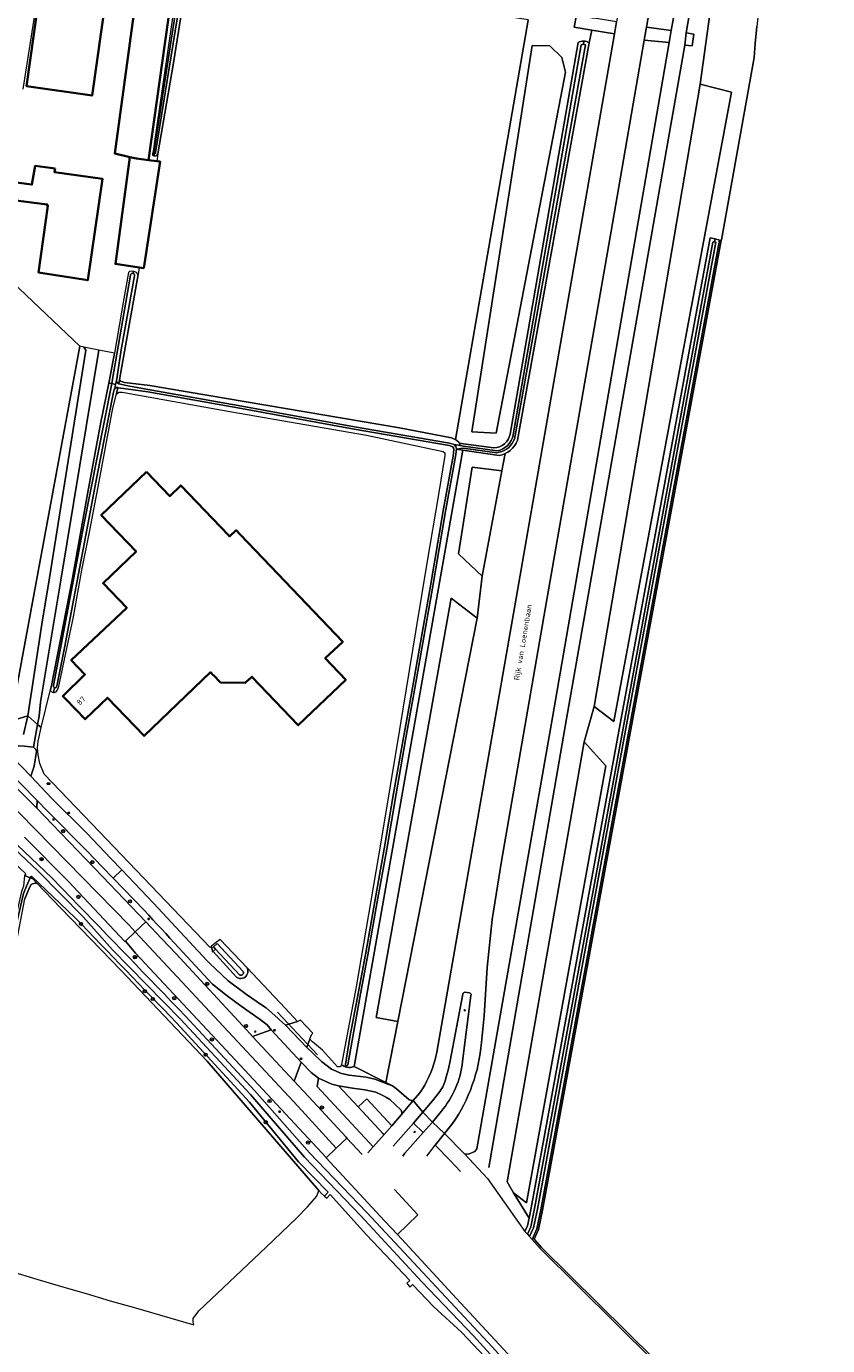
# Model space of a CAD drawing. Header units: metres. Extents: x 152610 to 160096, y 456114 to 462495.
# Tile 31 of 256: x 156407 to 156607, y 457968 to 458297. Entities that reach past the tile are written whole.
import ezdxf
from ezdxf.enums import TextEntityAlignment as Align

# ---------------------------------------------------------------- set-up
doc = ezdxf.new("R2010")
doc.units = ezdxf.units.M
doc.header["$LTSCALE"] = 0.5
doc.layers.get('0').update_dxf_attribs({"linetype": 'CONTINUOUS'})
for name, color, linetype, lineweight in [('B-PV-GR-BOOM-S', 251, 'CONTINUOUS', 25), ('B-PV-GR-BOS_LOOF-GV', 251, 'CONTINUOUS', 13), ('B-PV-GR-GRAS-GV', 251, 'CONTINUOUS', 13), ('B-PV-GR-GROENVOORZIENING-GV', 251, 'CONTINUOUS', 18), ('B-PV-GR-HAAG-G', 251, 'GR-HAAG1-SO', 13), ('B-PV-GR-HOUTWAL-GV', 251, 'CONTINUOUS', 13), ('B-PV-IE-MEUBILAIR-S', 251, 'CONTINUOUS', 25), ('B-PV-KW-KUNSTWERK_DUIKER-G', 251, 'CONTINUOUS', 18), ('B-PV-OG-BEBOUWING-GV', 6, 'CONTINUOUS', 35), ('B-PV-OG-BEBOUWING-T18', 1, 'CONTINUOUS', 18), ('B-PV-OG-TERREIN_BEGROEID-GV', 251, 'CONTINUOUS', 18), ('B-PV-OG-TERREIN_OEVER-GV', 251, 'CONTINUOUS', 18), ('B-PV-OG-TOPOGRAFIE-T18', 1, 'CONTINUOUS', 18), ('B-PV-OG-WATER_SLOOT-GV', 251, 'CONTINUOUS', 18), ('B-PV-OG-WEG-GV', 251, 'CONTINUOUS', 18), ('B-PV-VH-GESLOTENVERHARDING-GV', 251, 'CONTINUOUS', 18), ('B-PV-VH-GESLOTENVERHARDING_ASFALT-GV', 251, 'CONTINUOUS', 18), ('B-PV-VH-HALFVERHARDING_GRASBETONSTEEN-GV', 251, 'CONTINUOUS', 18), ('B-PV-VH-OPENVERHARDING-GV', 251, 'CONTINUOUS', 18), ('B-PV-VH-OPENVERHARDING_BETONSTRAATSTEEN-GV', 251, 'CONTINUOUS', 18), ('B-PV-VH-OPENVERHARDING_STRAATBAKSTEEN-GV', 251, 'CONTINUOUS', 18), ('B-PV-VH-OPENVERHARDING_TEGEL-GV', 251, 'CONTINUOUS', 18)]:
    doc.layers.add(name, color=color, linetype=linetype, lineweight=lineweight)
doc.styles.add('NLCS-ISO', font='NLCS-ISO.ttf')
doc.styles.add('NLCS-ISO-M750-T18', font='NLCS-ISO.ttf', dxfattribs={"height": 1.35})
doc.linetypes.add('GR-HAAG1-SO', pattern='A,6,[176,NLCS.SHX,S=0.125,R=0,X=0,Y=0],-2', length=8)

# ---------------------------------------------------------------- blocks, each defined once
blk = doc.blocks.new('SIE-MEUBILAIR_BORD_VERKEER-SO')
blk.add_lwpolyline([(-0.5625, -0.5625), (0.5625, -0.5625), (0.5625, 0.5625), (-0.5625, 0.5625)], close=True)
at = {"style": 'NLCS-ISO'}
blk.add_text('vb', height=0.75, dxfattribs=at).set_placement((0, 0), align=Align.MIDDLE_CENTER)
blk = doc.blocks.new('SIE-MEUBILAIR_BORD_PLAATSNAAM-SO')
blk.add_lwpolyline([(-1.6, -0.6), (1.6, -0.6), (1.6, 0.6), (-1.6, 0.6)], close=True)
at = {"style": 'NLCS-ISO'}
blk.add_text('plaats', height=0.75, dxfattribs=at).set_placement((0, 0.1), align=Align.MIDDLE_CENTER)
blk = doc.blocks.new('SIE-MEUBILAIR_PAAL_LICHTMAST-SO')
for points in [[(-0.6, 0), (-1, 0)], [(-0.7, 0.7), (-0.4, 0.4)], [(0, 1), (0, 0.6)], [(0.4, 0.4), (0.7, 0.7)], [(1, 0), (0.6, 0)], [(-0.7, -0.7), (-0.4, -0.4)], [(0, -0.6), (0, -1)], [(0.4, -0.4), (0.7, -0.7)]]:
    blk.add_lwpolyline(points)
blk.add_circle((0, 0), 0.5)
blk = doc.blocks.new('SIE-MEUBILAIR_PAAL_VERKEERSBORD-SO')
blk.add_circle((0, 0), 0.75)
at = {"style": 'NLCS-ISO'}
blk.add_text('vb', height=0.75, dxfattribs=at).set_placement((0, 0.1), align=Align.MIDDLE_CENTER)
blk = doc.blocks.new('SIE-MEUBILAIR_PAAL_HECTOMETER-SO')
blk.add_circle((0, 0), 0.75)
at = {"style": 'NLCS-ISO'}
blk.add_text('hm', height=0.75, dxfattribs=at).set_placement((0.2, 0.1), align=Align.MIDDLE_CENTER)
blk = doc.blocks.new('SIE-MEUBILAIR_PUT_KOLK-SO')
blk.add_ellipse((0, 0), major_axis=(1.25, 0), ratio=0.54)
at = {"style": 'NLCS-ISO'}
blk.add_text('klk', height=0.75, dxfattribs=at).set_placement((0, 0), align=Align.MIDDLE_CENTER)
blk = doc.blocks.new('SGR-BOOM_GBKN-SO')
at = {"linetype": 'ByBlock', "lineweight": 18}
h = blk.add_hatch(color=0, dxfattribs=at)
h.dxf.hatch_style = 1
edge = h.paths.add_edge_path()
edge.add_arc((0, 0), 0.25, 0, 360)
at = {"color": 0, "linetype": 'ByBlock', "lineweight": 18}
for radius in [2, 0.25]:
    blk.add_circle((0, 0), radius, dxfattribs=at)
at = {"color": 0, "linetype": 'ByBlock', "lineweight": 18, "style": 'NLCS-ISO'}
blk.add_attdef('SOORT', (2.5, 0), '', height=1.5, dxfattribs=at)

msp = doc.modelspace()

# ---------------------------------------------------------------- linework, layer by layer
at = {"layer": 'B-PV-GR-BOS_LOOF-GV', "flags": 128}
for points in [[(156420.317, 458217.28), (156403.072, 458123.831), (156407.387, 458125.148), (156410.845, 458147.981), (156412.769, 458159.552), (156421.832, 458216.311), (156421.335, 458217.043)], [(156425.067, 458216.304), (156415.574, 458159.004), (156413.642, 458147.498), (156410.552, 458128.583), (156410.193, 458125.092), (156409.806, 458123.001), (156410.702, 458122.276), (156412.957, 458131.364), (156413.18, 458132.33), (156418.383, 458159.05), (156422.322, 458180.939), (156425.593, 458198.368), (156427.56, 458208.083), (156428.081, 458210.656), (156428.924, 458215.531)]]:
    msp.add_lwpolyline(points, close=True, dxfattribs=at)
at = {"layer": 'B-PV-GR-GRAS-GV', "flags": 128}
for points in [[(156616.194, 458433.383), (156553.68, 458448.835), (156566.996, 458430.265), (156576.087, 458414.219), (156582.529, 458399.923), (156586.655, 458389.282), (156589.84, 458378.351), (156592.446, 458365.032), (156593.46, 458355.26), (156594.287, 458344.596), (156589.083, 458296.99), (156588.613, 458292.687), (156588.384, 458289.238), (156580.213, 458243.803), (156580.187, 458243.66), (156557.652, 458121.759), (156535.615, 458001.973), (156534.606, 457997.168), (156533.526, 457994.764), (156535.373, 457992.667), (156563.682, 457964.632)], [(156406.183, 458281.294), (156411.432, 458314.745), (156406.984, 458315.904)], [(156403.072, 458123.831), (156420.317, 458217.28), (156393.409, 458242.759)], [(156608.709, 457907.528), (156603.055, 457915.414), (156590.786, 457932.583), (156582.713, 457943.139), (156575.308, 457952.274), (156563.682, 457964.632), (156535.373, 457992.667), (156533.526, 457994.764), (156534.606, 457997.168), (156535.615, 458001.973), (156557.652, 458121.759), (156580.187, 458243.66), (156579.759, 458243.739), (156557.246, 458121.834), (156535.21, 458002.053), (156534.211, 457997.296), (156533.04, 457994.691), (156535.072, 457992.384), (156563.386, 457964.343), (156574.997, 457952.002), (156582.389, 457942.883), (156590.454, 457932.337), (156606.57, 457909.785), (156608.852, 457906.693)], [(156403.012, 457986.768), (156409.584, 457984.761), (156415.747, 457982.912), (156421.922, 457981.181), (156427.871, 457979.382), (156434.195, 457977.582), (156448.731, 457973.404), (156448.577, 457974.088), (156448.574, 457974.962), (156450.011, 457976.906), (156466.795, 457992.78), (156474.285, 458000), (156477.099, 458002.78), (156479.401, 458005.443), (156479.905, 458006.88), (156452.094, 458039.075), (156430.542, 458061.764), (156415.564, 458077.266), (156409.578, 458083.459), (156409.149, 458083.473), (156408.512, 458083.312), (156408.194, 458083.119), (156407.751, 458082.416), (156406.648, 458079.543)]]:
    msp.add_lwpolyline(points, dxfattribs=at)
msp.add_lwpolyline([(156532.072, 458298.604), (156500, 458303.7), (156496.142, 458304.313), (156447.881, 458311.584), (156447.402, 458311.656), (156447.29, 458310.948), (156443.657, 458287.905), (156439.785, 458265.194), (156439.478, 458263.39), (156440.321, 458263.285), (156436.231, 458236.74), (156435.135, 458236.902), (156434.819, 458235.116), (156430.773, 458212.247), (156430.241, 458208.885), (156430.432, 458208.6), (156431.416, 458208.221), (156437.727, 458207.473), (156500, 458196.906), (156512.986, 458194.46), (156513.886, 458194.06), (156513.949, 458194.011), (156532.056, 458298.503)], close=True, dxfattribs=at)
at = {"layer": 'B-PV-GR-GROENVOORZIENING-GV', "flags": 128}
for points in [[(156485.523, 458038.288), (156485.288, 458037.711), (156484.545, 458037.689), (156480.78, 458041.842), (156478.343, 458043.916), (156477.644, 458044.611), (156477.147, 458043.234), (156476.86, 458042.504), (156478.356, 458041.078), (156480.513, 458039.023), (156483.035, 458037.126), (156485.546, 458036.023), (156487.429, 458035.63), (156491.641, 458035.085), (156493.82, 458034.599), (156497.119, 458033.397), (156498.263, 458032.919)], [(156477.976, 458036.282), (156475.503, 458038.871), (156473.737, 458034.099), (156478.463, 458029.026), (156486.699, 458020.117), (156486.903, 458019.898), (156490.655, 458015.866)], [(156498.263, 458032.919), (156496.563, 458033.78), (156488.65, 458037.785)], [(156492.133, 458016.235), (156493.44, 458017.73), (156479.473, 458032.793), (156479.827, 458034.819), (156477.976, 458036.282)], [(156497.548, 458029.544), (156496.713, 458030.078), (156495.869, 458030.532), (156494.065, 458031.33), (156491.375, 458031.93), (156488.304, 458032.34), (156484.813, 458032.981), (156489.707, 458027.686), (156491.864, 458029.675), (156498.065, 458023.018), (156500.509, 458025.813)], [(156500.373, 458026.855), (156497.548, 458029.544)]]:
    msp.add_lwpolyline(points, dxfattribs=at)
at = {"layer": 'B-PV-GR-GROENVOORZIENING-GV'}
for points in [[(156486.329, 458037.767, -0.0835175), (156485.523, 458038.288)], [(156486.646, 458037.652, -0.0281232), (156486.329, 458037.767)], [(156486.976, 458037.575, -0.0272057), (156486.646, 458037.652)], [(156488.65, 458037.785, -0.1021625), (156487.514, 458037.533)], [(156487.514, 458037.533, -0.0492044), (156486.976, 458037.575)], [(156500.509, 458025.813, 0.2091573), (156500.373, 458026.855)]]:
    msp.add_lwpolyline(points, format="xyb", dxfattribs=at)
at = {"layer": 'B-PV-GR-HAAG-G', "flags": 128}
msp.add_lwpolyline([(156453.15, 458067.746), (156452.808, 458067.393), (156423.35, 458098.237), (156411.453, 458110.649), (156410.316, 458113.288), (156409.896, 458115.397), (156409.775, 458117.198), (156409.93, 458118.81), (156410.702, 458122.276)], dxfattribs=at)
at = {"layer": 'B-PV-GR-HOUTWAL-GV', "flags": 128}
for points in [[(156517.991, 458195.939), (156524.111, 458195.599), (156541.355, 458285.583), (156540.432, 458289.233), (156537.441, 458292.161), (156533.019, 458292.219)], [(156582.701, 458280.588), (156574.912, 458282.582), (156548.526, 458127.455), (156553.396, 458123.741)], [(156520.588, 458159.925), (156525.517, 458186.254), (156518.071, 458187.129), (156514.693, 458165.533)], [(156494.185, 458050.018), (156499.557, 458048.988), (156519.352, 458149.525), (156512.84, 458154.481)], [(156551.419, 458112.728), (156546.04, 458118.713), (156526.86, 458008.995), (156528.361, 458006.3), (156531.657, 458003.828)]]:
    msp.add_lwpolyline(points, close=True, dxfattribs=at)
at = {"layer": 'B-PV-KW-KUNSTWERK_DUIKER-G', "flags": 128}
for points in [[(156453.303, 458066.23), (156454.251, 458067.085)], [(156479.574, 458040.637), (156469.618, 458051.289)]]:
    msp.add_lwpolyline(points, dxfattribs=at)
at = {"layer": 'B-PV-OG-BEBOUWING-GV', "flags": 128}
for points in [[(156428.066, 458312.747), (156411.644, 458315.112), (156407.068, 458282.055), (156423.372, 458279.714)], [(156443.768, 458308.66), (156435.097, 458309.984), (156429.031, 458265.318), (156432.76, 458264.379), (156434.41, 458264.019), (156437.469, 458263.64)], [(156414.164, 458261.571), (156409.197, 458262.186), (156408.393, 458257.537), (156401.902, 458258.409), (156401.193, 458253.989), (156412.212, 458252.618), (156412.167, 458252.321), (156412.365, 458252.293), (156410.02, 458235.651), (156422.286, 458233.703), (156425.952, 458258.999), (156413.997, 458260.67)], [(156434.41, 458264.019), (156432.76, 458264.379), (156429.188, 458237.781), (156435.135, 458236.902), (156436.231, 458236.74), (156440.321, 458263.285), (156439.478, 458263.39), (156437.469, 458263.64)], [(156436.931, 458185.999), (156425.653, 458175.179), (156434.351, 458166.112), (156426.129, 458158.215), (156432.012, 458152.09), (156418.196, 458139.033), (156421.605, 458135.425), (156416.051, 458130.092), (156416.806, 458129.306), (156421.619, 458124.293), (156427.215, 458129.649), (156436.334, 458120.133), (156452.9, 458136.007), (156453.561, 458135.316), (156453.611, 458135.315), (156455.359, 458133.486), (156461.535, 458133.347), (156462.641, 458134.404), (156462.676, 458134.368), (156463.218, 458134.886), (156474.755, 458122.818), (156486.606, 458134.148), (156481.494, 458139.495), (156485.83, 458143.64), (156467.821, 458162.479), (156460.295, 458170.351), (156459.267, 458171.426), (156457.656, 458169.886), (156457.362, 458170.193), (156445.489, 458182.569), (156442.747, 458179.938)]]:
    msp.add_lwpolyline(points, close=True, dxfattribs=at)
at = {"layer": 'B-PV-OG-TERREIN_BEGROEID-GV', "flags": 128}
for points in [[(156582.073, 458337.696), (156581.888, 458335.419), (156581.789, 458335.071), (156581.314, 458335.056), (156580.733, 458335.037), (156575.281, 458300.923), (156577.38, 458300.572), (156574.912, 458282.582)], [(156547.259, 458292.839), (156547.92, 458296.063), (156543.555, 458296.781), (156544.061, 458299.779), (156548.528, 458299.025), (156549.015, 458301.398)], [(156532.072, 458298.604), (156532.056, 458298.503), (156513.949, 458194.011), (156514.763, 458193.37), (156514.803, 458193.312), (156514.886, 458193.181), (156514.913, 458193.133), (156515.98, 458192.986), (156523.5, 458191.955)], [(156574.912, 458282.582), (156582.701, 458280.588), (156553.396, 458123.741), (156548.526, 458127.455), (156546.04, 458118.713), (156551.419, 458112.728), (156531.657, 458003.828), (156528.361, 458006.3), (156532.295, 457999.999), (156532.825, 458002.523), (156554.856, 458122.275), (156577.421, 458244.291), (156578.643, 458244.003), (156579.759, 458243.739), (156580.187, 458243.66), (156580.213, 458243.803), (156588.384, 458289.238), (156588.613, 458292.687), (156589.083, 458296.99)], [(156527.531, 458195.336), (156544.535, 458292.956)]]:
    msp.add_lwpolyline(points, dxfattribs=at)
for points in [[(156533.019, 458292.219), (156537.441, 458292.161), (156540.432, 458289.233), (156541.355, 458285.583), (156524.111, 458195.599), (156517.991, 458195.939)], [(156512.84, 458154.481), (156519.352, 458149.525), (156520.588, 458159.925), (156514.693, 458165.533), (156518.071, 458187.129), (156525.517, 458186.254), (156526.312, 458190.502), (156525.599, 458190.216), (156524.861, 458190.025), (156515.75, 458191.331), (156488.65, 458037.785), (156496.563, 458033.78), (156499.557, 458048.988), (156494.185, 458050.018)]]:
    msp.add_lwpolyline(points, close=True, dxfattribs=at)
at = {"layer": 'B-PV-OG-TERREIN_BEGROEID-GV'}
for points in [[(156544.535, 458292.956, -0.1494258), (156545.915, 458293.312)], [(156545.915, 458293.312, -0.1493815), (156547.259, 458292.839)], [(156523.5, 458191.955, 0.3629261), (156527.531, 458195.336)]]:
    msp.add_lwpolyline(points, format="xyb", dxfattribs=at)
at = {"layer": 'B-PV-OG-TERREIN_OEVER-GV', "flags": 128}
for points in [[(156443.506, 458299.712), (156438.845, 458267.687), (156438.654, 458266.379), (156438.39, 458265.176), (156438.454, 458264.924), (156438.549, 458264.812), (156438.788, 458264.701), (156438.907, 458265.278), (156438.851, 458265.299), (156438.801, 458265.334), (156438.762, 458265.38), (156438.737, 458265.435), (156438.727, 458265.495), (156438.733, 458265.555), (156445.757, 458310.855)], [(156446.517, 458310.778), (156439.186, 458265.517), (156439.181, 458265.457), (156439.162, 458265.399), (156439.128, 458265.349), (156439.082, 458265.31), (156439.027, 458265.284), (156438.968, 458265.273), (156438.907, 458265.278), (156438.788, 458264.701), (156439.089, 458264.686), (156439.306, 458264.711), (156439.532, 458264.813), (156439.785, 458265.194), (156443.657, 458287.905), (156447.29, 458310.948)], [(156514.161, 458191.593), (156515.75, 458191.331), (156524.861, 458190.025), (156525.599, 458190.216), (156526.312, 458190.502), (156526.973, 458190.868), (156527.589, 458191.317), (156528.143, 458191.841), (156528.627, 458192.429), (156529.034, 458193.074), (156529.356, 458193.764), (156529.396, 458193.868), (156547.259, 458292.839)], [(156544.535, 458292.956), (156527.531, 458195.336)], [(156528.319, 458195.197), (156545.253, 458292.417)], [(156546.37, 458292.416), (156528.622, 458194.083)], [(156545.915, 458293.312), (156545.88, 458292.513)], [(156545.88, 458292.513), (156545.915, 458293.312)], [(156429.801, 458206.944), (156429.458, 458205.429), (156430.118, 458205.782), (156430.842, 458205.794), (156457.73, 458201.019), (156491.782, 458195.096), (156510.889, 458191.062), (156511.294, 458190.679), (156511.296, 458190.019), (156509.653, 458179.784), (156506.86, 458163.664), (156504.027, 458146.564), (156500, 458121.728), (156495.372, 458093.679), (156489.149, 458057.647), (156485.523, 458038.288)], [(156486.646, 458037.652), (156486.711, 458037.927), (156486.608, 458037.995), (156486.528, 458038.053), (156486.494, 458038.229), (156487.59, 458045.096), (156489.549, 458055.055), (156491.679, 458066.599), (156493.808, 458078.902), (156496.137, 458092.003), (156498.529, 458105.84), (156500.912, 458119.244), (156502.947, 458130.704), (156505.181, 458143.466), (156507.595, 458157.037), (156510.978, 458176.719), (156513.378, 458189.834), (156513.556, 458191.57), (156513.483, 458191.976), (156513.251, 458192.228), (156512.345, 458192.508), (156488.691, 458196.622), (156460.617, 458201.716), (156437.248, 458205.922), (156429.915, 458206.935), (156429.801, 458206.944)], [(156515.98, 458192.986), (156514.913, 458193.133), (156515.051, 458192.848), (156515.085, 458192.525), (156515.899, 458192.401), (156524.294, 458191.221)], [(156523.5, 458191.955), (156515.98, 458192.986)], [(156515.75, 458191.331), (156514.161, 458191.593), (156513.973, 458189.749), (156511.569, 458176.614), (156508.186, 458156.933), (156505.772, 458143.361), (156503.538, 458130.6), (156501.503, 458119.139), (156499.12, 458105.738), (156496.803, 458091.9), (156494.398, 458078.797), (156492.27, 458066.494), (156490.139, 458054.946), (156487.081, 458038.153), (156486.951, 458037.978), (156486.825, 458037.921), (156486.711, 458037.927), (156486.646, 458037.652)], [(156488.65, 458037.785), (156515.75, 458191.331)], [(156524.836, 458190.837), (156524.214, 458190.735), (156515.825, 458191.868), (156514.161, 458191.593)], [(156397.039, 458099.166), (156396.757, 458098.864), (156409.817, 458086.552), (156421.156, 458075.031), (156428.473, 458066.867), (156445.37, 458049.546), (156462.833, 458030.819), (156476.353, 458015.149), (156490.326, 458000.548), (156505.577, 457984.116), (156518.398, 457970.677), (156529.24, 457958.799), (156530.205, 457959.713), (156529.77, 457960.518), (156523.206, 457967.835), (156491.809, 458001.42), (156477.529, 458016.249), (156463.883, 458031.78), (156446.644, 458050.302)], [(156418.127, 458079.812), (156413.334, 458084.749), (156397.795, 458099.462), (156397.039, 458099.166)], [(156381.828, 457942.484), (156390.589, 457989.743), (156392.49, 458000), (156396.248, 458020.272), (156404.183, 458066.914), (156406.648, 458079.543), (156407.751, 458082.416), (156408.194, 458083.119), (156408.512, 458083.312), (156409.149, 458083.473), (156409.578, 458083.459), (156408.577, 458084.495), (156408.17, 458084.669), (156407.947, 458084.765), (156407, 458082.708), (156406.257, 458080.909), (156404.568, 458073.286), (156396.571, 458026.76), (156391.596, 458000), (156390.037, 457991.405), (156388.818, 457983.724), (156385.827, 457969.177), (156384.1, 457959.309)], [(156419.131, 458074.85), (156408.255, 458085.216), (156407.947, 458084.765)], [(156407.947, 458084.765), (156408.17, 458084.669), (156408.577, 458084.495), (156409.578, 458083.459), (156415.564, 458077.266), (156430.542, 458061.764), (156452.094, 458039.075), (156479.905, 458006.88), (156480.534, 458006.153), (156481.288, 458005.488), (156482.213, 458006.432), (156474.84, 458013.995), (156462.588, 458028.837), (156444.419, 458048.668)]]:
    msp.add_lwpolyline(points, dxfattribs=at)
at = {"layer": 'B-PV-OG-TERREIN_OEVER-GV'}
for points in [[(156545.915, 458293.312, 0.1494258), (156544.535, 458292.956)], [(156545.253, 458292.417, -0.098766), (156545.88, 458292.513)], [(156545.88, 458292.513, -0.075773), (156546.37, 458292.416)], [(156547.259, 458292.839, 0.1493815), (156545.915, 458293.312)], [(156527.531, 458195.336, -0.3629261), (156523.5, 458191.955)], [(156524.294, 458191.221, 0.3176915), (156528.319, 458195.197)], [(156528.622, 458194.083, -0.2518516), (156524.836, 458190.837)], [(156446.644, 458050.302, 0.0019132), (156418.127, 458079.812)], [(156444.419, 458048.668, -0.0019041), (156419.131, 458074.85)], [(156485.523, 458038.288, 0.0835175), (156486.329, 458037.767)], [(156486.329, 458037.767, 0.0281232), (156486.646, 458037.652)], [(156486.646, 458037.652, 0.0272057), (156486.976, 458037.575)], [(156487.514, 458037.533, 0.1021625), (156488.65, 458037.785)], [(156486.976, 458037.575, 0.0492044), (156487.514, 458037.533)]]:
    msp.add_lwpolyline(points, format="xyb", dxfattribs=at)
at = {"layer": 'B-PV-OG-TERREIN_OEVER-GV', "flags": 128}
for points in [[(156531.246, 457996.628), (156531.873, 457995.95), (156532.699, 457997.788), (156533.659, 458002.359), (156555.692, 458122.121), (156578.092, 458243.244), (156578.355, 458243.304), (156578.472, 458243.28), (156578.643, 458244.003), (156577.421, 458244.291), (156554.856, 458122.275), (156532.825, 458002.523), (156532.295, 457999.999), (156531.886, 457998.053)], [(156579.759, 458243.739), (156578.643, 458244.003), (156578.472, 458243.28), (156578.641, 458243.246), (156578.791, 458243.176), (156556.41, 458121.988), (156534.376, 458002.217), (156533.398, 457997.561), (156532.412, 457995.368), (156533.04, 457994.691), (156534.211, 457997.296), (156535.21, 458002.053), (156557.246, 458121.834)], [(156433.685, 458235.894), (156433.2, 458235.937), (156432.661, 458235.873), (156432.44, 458235.682), (156431.28, 458229.148), (156428.924, 458215.531), (156428.081, 458210.656), (156427.56, 458208.083), (156428.269, 458207.943), (156428.39, 458208.549), (156432.935, 458234.97), (156432.953, 458235.06), (156432.985, 458235.146), (156433.032, 458235.225), (156433.092, 458235.295), (156433.163, 458235.353), (156433.243, 458235.398), (156433.329, 458235.428), (156433.42, 458235.443), (156433.512, 458235.442), (156433.602, 458235.425)], [(156433.898, 458235.875), (156433.685, 458235.894), (156433.602, 458235.425), (156433.688, 458235.393), (156433.767, 458235.346), (156433.836, 458235.286), (156433.895, 458235.216), (156433.94, 458235.136), (156433.97, 458235.049), (156433.985, 458234.959), (156433.985, 458234.867), (156433.982, 458234.845), (156430.657, 458216.385), (156429.417, 458208.64), (156429.681, 458208.142), (156430.026, 458207.933), (156430.241, 458208.885), (156430.773, 458212.247), (156434.819, 458235.116), (156434.438, 458235.623)], [(156437.727, 458207.473), (156431.416, 458208.221), (156430.432, 458208.6), (156430.241, 458208.885), (156430.026, 458207.933), (156430.103, 458207.886), (156431.848, 458207.446), (156437.354, 458206.513), (156460.724, 458202.306), (156488.796, 458197.213), (156512.485, 458193.093), (156513.583, 458192.754), (156515.085, 458192.525), (156515.051, 458192.848), (156514.913, 458193.133), (156514.886, 458193.181), (156514.803, 458193.312), (156514.763, 458193.37), (156513.949, 458194.011), (156513.886, 458194.06), (156512.986, 458194.46), (156500, 458196.906)], [(156428.269, 458207.943), (156427.56, 458208.083), (156425.593, 458198.368), (156422.322, 458180.939), (156418.383, 458159.05), (156413.18, 458132.33), (156412.957, 458131.364), (156413.515, 458131.029), (156413.797, 458131.001), (156414.027, 458132.167), (156413.951, 458132.197), (156413.882, 458132.242), (156413.824, 458132.298), (156413.777, 458132.365), (156413.745, 458132.44), (156413.728, 458132.52), (156413.726, 458132.601), (156413.741, 458132.681), (156413.762, 458132.739), (156421.199, 458172.356)], [(156429.801, 458206.944), (156429.393, 458206.978), (156429.061, 458206.756), (156428.909, 458206.451), (156428.649, 458205.379), (156424.662, 458185.141), (156416.502, 458142.13), (156414.556, 458132.532), (156414.541, 458132.452), (156414.511, 458132.376), (156414.467, 458132.308), (156414.41, 458132.25), (156414.343, 458132.203), (156414.268, 458132.171), (156414.188, 458132.154), (156414.107, 458132.153), (156414.027, 458132.167), (156413.797, 458131.001), (156413.92, 458130.989), (156414.407, 458131.104), (156414.709, 458131.516), (156415.001, 458132.107), (156418.755, 458149.797), (156420.836, 458161.466), (156422.694, 458170.942), (156424.85, 458182.24), (156428.566, 458201.824), (156429.458, 458205.429)], [(156459.344, 458060.021), (156459.694, 458059.823), (156460.078, 458059.707), (156460.479, 458059.679), (156460.876, 458059.74), (156461.25, 458059.888), (156461.582, 458060.115), (156461.855, 458060.41), (156462.056, 458060.757), (156462.176, 458061.141), (156462.207, 458061.542), (156462.149, 458061.939), (156462.004, 458062.314), (156455.253, 458069.449), (156454.385, 458068.746), (156453.15, 458067.746), (156453.416, 458066.536), (156453.518, 458066.424)], [(156460.12, 458060.626), (156454.171, 458067.013), (156453.634, 458067.589), (156454.339, 458068.26), (156454.51, 458068.422), (156460.975, 458061.485), (156461.043, 458061.369), (156461.084, 458061.242), (156461.096, 458061.109), (156461.08, 458060.976), (156461.034, 458060.85), (156460.963, 458060.737), (156460.868, 458060.642), (156460.755, 458060.57), (156460.63, 458060.524), (156460.497, 458060.506), (156460.363, 458060.518), (156460.236, 458060.559)]]:
    msp.add_lwpolyline(points, close=True, dxfattribs=at)
at = {"layer": 'B-PV-OG-WATER_SLOOT-GV', "flags": 128}
for points in [[(156445.757, 458310.855), (156438.733, 458265.555), (156438.727, 458265.495), (156438.737, 458265.435), (156438.762, 458265.38), (156438.801, 458265.334), (156438.851, 458265.299), (156438.907, 458265.278), (156438.968, 458265.273), (156439.027, 458265.284), (156439.082, 458265.31), (156439.128, 458265.349), (156439.162, 458265.399), (156439.181, 458265.457), (156439.186, 458265.517), (156446.517, 458310.778)], [(156545.253, 458292.417), (156528.319, 458195.197)], [(156528.622, 458194.083), (156546.37, 458292.416)], [(156515.899, 458192.401), (156515.085, 458192.525), (156513.583, 458192.754), (156514.043, 458192.254), (156514.161, 458191.593), (156515.825, 458191.868), (156524.214, 458190.735), (156524.836, 458190.837)], [(156524.294, 458191.221), (156515.899, 458192.401)], [(156396.604, 458098.721), (156395.583, 458097.762), (156396.211, 458095.775), (156406.895, 458085.787), (156406.543, 458085.364), (156407.947, 458084.765), (156408.255, 458085.216), (156419.131, 458074.85)], [(156529.24, 457958.799), (156518.398, 457970.677), (156505.577, 457984.116), (156490.326, 458000.548), (156476.353, 458015.149), (156462.833, 458030.819), (156445.37, 458049.546), (156428.473, 458066.867), (156421.156, 458075.031), (156409.817, 458086.552), (156396.757, 458098.864), (156396.604, 458098.721)], [(156384.1, 457959.309), (156385.827, 457969.177), (156388.818, 457983.724), (156390.037, 457991.405), (156391.596, 458000), (156396.571, 458026.76), (156404.568, 458073.286), (156406.257, 458080.909), (156407, 458082.708), (156407.947, 458084.765), (156406.543, 458085.364), (156406.28, 458082.682), (156405.745, 458081.385), (156404.056, 458073.762), (156396.059, 458027.236), (156390.716, 458000), (156389.17, 457991.551), (156387.952, 457983.87), (156384.961, 457969.323), (156383.234, 457959.455)], [(156444.419, 458048.668), (156462.588, 458028.837), (156474.84, 458013.995), (156482.213, 458006.432), (156481.288, 458005.488), (156481.862, 458004.983), (156482.727, 458005.836), (156491.764, 457995.782), (156502.53, 457984.454), (156501.788, 457983.748), (156502.543, 457982.802), (156503.21, 457983.45), (156508.511, 457977.868), (156515.445, 457971.587), (156528.321, 457957.935)]]:
    msp.add_lwpolyline(points, dxfattribs=at)
at = {"layer": 'B-PV-OG-WATER_SLOOT-GV'}
for points in [[(156545.88, 458292.513, 0.098766), (156545.253, 458292.417)], [(156546.37, 458292.416, 0.075773), (156545.88, 458292.513)], [(156528.319, 458195.197, -0.3176915), (156524.294, 458191.221)], [(156524.836, 458190.837, 0.2518516), (156528.622, 458194.083)], [(156419.131, 458074.85, 0.0019041), (156444.419, 458048.668)]]:
    msp.add_lwpolyline(points, format="xyb", dxfattribs=at)
at = {"layer": 'B-PV-OG-WATER_SLOOT-GV', "flags": 128}
for points in [[(156556.41, 458121.988), (156578.791, 458243.176), (156578.641, 458243.246), (156578.472, 458243.28), (156578.355, 458243.304), (156578.092, 458243.244), (156555.692, 458122.121), (156533.659, 458002.359), (156532.699, 457997.788), (156531.873, 457995.95), (156532.412, 457995.368), (156533.398, 457997.561), (156534.376, 458002.217)], [(156433.512, 458235.442), (156433.42, 458235.443), (156433.329, 458235.428), (156433.243, 458235.398), (156433.163, 458235.353), (156433.092, 458235.295), (156433.032, 458235.225), (156432.985, 458235.146), (156432.953, 458235.06), (156432.935, 458234.97), (156428.39, 458208.549), (156428.269, 458207.943), (156429.247, 458207.738), (156429.417, 458208.64), (156430.657, 458216.385), (156433.982, 458234.845), (156433.985, 458234.867), (156433.985, 458234.959), (156433.97, 458235.049), (156433.94, 458235.136), (156433.895, 458235.216), (156433.836, 458235.286), (156433.767, 458235.346), (156433.688, 458235.393), (156433.602, 458235.425)], [(156430.026, 458207.933), (156429.681, 458208.142), (156429.417, 458208.64), (156429.247, 458207.738), (156429.061, 458206.756), (156429.393, 458206.978), (156429.801, 458206.944), (156429.915, 458206.935), (156437.248, 458205.922), (156460.617, 458201.716), (156488.691, 458196.622), (156512.345, 458192.508), (156513.251, 458192.228), (156513.483, 458191.976), (156513.556, 458191.57), (156513.378, 458189.834), (156510.978, 458176.719), (156507.595, 458157.037), (156505.181, 458143.466), (156502.947, 458130.704), (156500.912, 458119.244), (156498.529, 458105.84), (156496.137, 458092.003), (156493.808, 458078.902), (156491.679, 458066.599), (156489.549, 458055.055), (156487.59, 458045.096), (156486.494, 458038.229), (156486.528, 458038.053), (156486.608, 458037.995), (156486.711, 458037.927), (156486.825, 458037.921), (156486.951, 458037.978), (156487.081, 458038.153), (156490.139, 458054.946), (156492.27, 458066.494), (156494.398, 458078.797), (156496.803, 458091.9), (156499.12, 458105.738), (156501.503, 458119.139), (156503.538, 458130.6), (156505.772, 458143.361), (156508.186, 458156.933), (156511.569, 458176.614), (156513.973, 458189.749), (156514.161, 458191.593), (156514.043, 458192.254), (156513.583, 458192.754), (156512.485, 458193.093), (156488.796, 458197.213), (156460.724, 458202.306), (156437.354, 458206.513), (156431.848, 458207.446), (156430.103, 458207.886)], [(156429.247, 458207.738), (156428.269, 458207.943), (156421.199, 458172.356), (156413.762, 458132.739), (156413.741, 458132.681), (156413.726, 458132.601), (156413.728, 458132.52), (156413.745, 458132.44), (156413.777, 458132.365), (156413.824, 458132.298), (156413.882, 458132.242), (156413.951, 458132.197), (156414.027, 458132.167), (156414.107, 458132.153), (156414.188, 458132.154), (156414.268, 458132.171), (156414.343, 458132.203), (156414.41, 458132.25), (156414.467, 458132.308), (156414.511, 458132.376), (156414.541, 458132.452), (156414.556, 458132.532), (156416.502, 458142.13), (156424.662, 458185.141), (156428.649, 458205.379), (156428.909, 458206.451), (156429.061, 458206.756)], [(156460.975, 458061.485), (156454.51, 458068.422), (156454.339, 458068.26), (156453.634, 458067.589), (156454.171, 458067.013), (156460.12, 458060.626), (156460.236, 458060.559), (156460.363, 458060.518), (156460.497, 458060.506), (156460.63, 458060.524), (156460.755, 458060.57), (156460.868, 458060.642), (156460.963, 458060.737), (156461.034, 458060.85), (156461.08, 458060.976), (156461.096, 458061.109), (156461.084, 458061.242), (156461.043, 458061.369)]]:
    msp.add_lwpolyline(points, close=True, dxfattribs=at)
at = {"layer": 'B-PV-OG-WEG-GV', "flags": 128}
for points in [[(156568.519, 458337.075), (156561.545, 458296.756), (156567.722, 458295.946), (156574.685, 458333.919)], [(156521.919, 458009.881), (156531.246, 457996.628), (156531.886, 457998.053), (156532.295, 457999.999), (156528.361, 458006.3), (156526.86, 458008.995), (156546.04, 458118.713), (156548.526, 458127.455), (156574.912, 458282.582), (156577.38, 458300.572), (156575.281, 458300.923), (156580.733, 458335.037)], [(156577.968, 458333.61), (156571.425, 458295.4), (156573.359, 458295.002), (156572.914, 458292.163), (156571.074, 458292.321), (156541.61, 458124.371), (156522.272, 458012.561)], [(156508.863, 458039.51), (156509.303, 458041.365), (156528.734, 458152.555), (156545.504, 458248.916), (156553.546, 458295.137), (156547.92, 458296.063), (156547.259, 458292.839), (156529.396, 458193.868), (156529.356, 458193.764), (156529.034, 458193.074), (156528.627, 458192.429), (156528.143, 458191.841), (156527.589, 458191.317), (156526.973, 458190.868), (156526.312, 458190.502), (156525.517, 458186.254), (156520.588, 458159.925), (156519.352, 458149.525), (156499.557, 458048.988), (156496.563, 458033.78), (156498.263, 458032.919)], [(156513.185, 458023.523), (156511.239, 458021.077), (156516.167, 458016.01), (156517.192, 458015.931), (156518.792, 458016.609), (156519.235, 458017.232), (156538.122, 458124.703), (156567.216, 458292.956)], [(156567.216, 458292.956), (156560.992, 458293.562), (156553.084, 458247.842), (156536.299, 458151.716), (156525.373, 458088.95), (156523.108, 458074.442), (156521.801, 458062.409), (156521.084, 458050.399), (156520.408, 458043.756)], [(156406.303, 458120.525), (156407.387, 458125.148), (156403.072, 458123.831), (156404.664, 458122.234), (156404.349, 458120.408), (156402.941, 458119.444), (156384.607, 458137.233), (156366.795, 458155.439), (156354.294, 458168.038), (156342.082, 458180.718), (156342.956, 458185.134)], [(156422.167, 458091.45), (156412.21, 458101.445), (156409.653, 458104.025), (156409.602, 458102.167), (156413.511, 458098.085), (156425.995, 458085.108), (156436.777, 458073.826), (156440.672, 458069.701), (156444.213, 458065.9), (156461.912, 458046.791), (156463.358, 458045.239), (156468.03, 458046.924), (156466.973, 458048.113), (156465.033, 458049.616), (156460.559, 458052.761), (156456.998, 458055.383), (156453.403, 458058.266)], [(156397.039, 458099.166), (156397.795, 458099.462), (156413.334, 458084.749), (156418.127, 458079.812)], [(156530.141, 457962.72), (156514.205, 457979.941), (156499.469, 457995.864), (156496.265, 457999.326), (156481.696, 458015.044), (156481.692, 458015.048), (156470.514, 458027.104), (156454.459, 458044.304), (156437.655, 458062.302), (156435.534, 458064.585), (156434.188, 458066.04), (156431.667, 458068.997), (156431.562, 458068.922), (156417.397, 458083.967), (156406.568, 458094.88)], [(156436.422, 458076.635), (156428.654, 458084.711), (156425.92, 458087.553), (156422.167, 458091.45)], [(156446.644, 458050.302), (156463.883, 458031.78), (156477.529, 458016.249), (156491.809, 458001.42), (156523.206, 457967.835), (156529.77, 457960.518), (156530.205, 457959.713), (156530.318, 457959.567), (156529.187, 457958.486), (156528.825, 457958.141), (156528.464, 457957.795), (156527.539, 457956.912), (156527.741, 457956.699), (156528.699, 457957.565), (156529.07, 457957.901), (156529.442, 457958.237), (156530.028, 457958.768), (156531.061, 457959.675), (156530.379, 457960.393), (156531.087, 457961.078)], [(156498.263, 458032.919), (156499.251, 458032.23), (156502.347, 458029.551), (156502.865, 458029.27), (156503.355, 458029.297), (156505.044, 458031.204)]]:
    msp.add_lwpolyline(points, dxfattribs=at)
msp.add_lwpolyline([(156410.702, 458122.276), (156409.806, 458123.001), (156408.812, 458117.33), (156409.362, 458116.734), (156409.516, 458116.25), (156408.966, 458112.637), (156408.122, 458110.106), (156413.355, 458104.592), (156422.041, 458095.877), (156428.022, 458089.641), (156430.776, 458086.762), (156438.708, 458078.471), (156452.09, 458064.132), (156452.675, 458063.502), (156457.31, 458059.101), (156461.866, 458055.679), (156465.611, 458053.134), (156466.734, 458052.371), (156469.69, 458049.816), (156470.038, 458049.515), (156471.549, 458048.027), (156472.415, 458048.296), (156474.538, 458048.952), (156471.502, 458052.277), (156462.004, 458062.314), (156462.149, 458061.939), (156462.207, 458061.542), (156462.176, 458061.141), (156462.056, 458060.757), (156461.855, 458060.41), (156461.582, 458060.115), (156461.25, 458059.888), (156460.876, 458059.74), (156460.479, 458059.679), (156460.078, 458059.707), (156459.694, 458059.823), (156459.344, 458060.021), (156453.518, 458066.424), (156453.416, 458066.536), (156453.15, 458067.746), (156452.808, 458067.393), (156423.35, 458098.237), (156411.453, 458110.649), (156410.316, 458113.288), (156409.896, 458115.397), (156409.775, 458117.198), (156409.93, 458118.81)], close=True, dxfattribs=at)
at = {"layer": 'B-PV-OG-WEG-GV'}
for points in [[(156418.127, 458079.812, -0.0019132), (156446.644, 458050.302)], [(156453.403, 458058.266, -0.0013487), (156436.422, 458076.635)], [(156520.408, 458043.756, -0.1320039), (156513.185, 458023.523)], [(156505.044, 458031.204, 0.0886916), (156508.863, 458039.51)]]:
    msp.add_lwpolyline(points, format="xyb", dxfattribs=at)
at = {"layer": 'B-PV-VH-GESLOTENVERHARDING-GV', "flags": 128}
for points in [[(156406.568, 458094.88), (156417.397, 458083.967), (156431.562, 458068.922), (156431.667, 458068.997), (156434.151, 458071.345), (156432.644, 458072.965), (156405.379, 458100.79)], [(156503.355, 458029.297), (156500.509, 458025.813), (156498.065, 458023.018), (156496.132, 458020.808), (156493.44, 458017.73), (156492.133, 458016.235)], [(156498.394, 458017.952), (156503.458, 458023.675), (156505.794, 458026.348), (156503.355, 458029.297)], [(156506.785, 458015.406), (156508.895, 458018.16), (156511.239, 458021.077), (156508.247, 458023.916), (156505.885, 458021.298), (156501.299, 458016.133), (156500.812, 458015.458)], [(156490.655, 458015.866), (156486.903, 458019.898), (156484.223, 458017.399), (156481.696, 458015.044), (156496.265, 457999.326), (156499.469, 457995.864), (156502.014, 457998.297), (156504.596, 458000.765), (156498.735, 458007.119)]]:
    msp.add_lwpolyline(points, dxfattribs=at)
for points in [[(156486.903, 458019.898), (156486.699, 458020.117), (156478.463, 458029.026), (156473.737, 458034.099), (156463.358, 458045.239), (156461.912, 458046.791), (156444.213, 458065.9), (156440.672, 458069.701), (156436.777, 458073.826), (156434.151, 458071.345), (156474.694, 458027.76), (156484.223, 458017.399)], [(156435.534, 458064.585), (156437.655, 458062.302), (156454.459, 458044.304), (156470.514, 458027.104), (156481.692, 458015.048), (156481.696, 458015.044), (156484.223, 458017.399), (156474.694, 458027.76), (156434.151, 458071.345), (156431.667, 458068.997), (156434.188, 458066.04)]]:
    msp.add_lwpolyline(points, close=True, dxfattribs=at)
at = {"layer": 'B-PV-VH-GESLOTENVERHARDING_ASFALT-GV', "flags": 128}
for points in [[(156520.408, 458043.756), (156521.084, 458050.399), (156521.801, 458062.409), (156523.108, 458074.442), (156525.373, 458088.95), (156536.299, 458151.716), (156553.084, 458247.842), (156560.992, 458293.562), (156561.545, 458296.756), (156568.519, 458337.075)], [(156560.464, 458335.173), (156554.057, 458298.092), (156553.546, 458295.137), (156545.504, 458248.916), (156528.734, 458152.555), (156509.303, 458041.365), (156508.863, 458039.51)], [(156574.685, 458333.919), (156567.722, 458295.946), (156567.216, 458292.956), (156538.122, 458124.703), (156519.235, 458017.232), (156518.792, 458016.609), (156517.192, 458015.931), (156516.167, 458016.01), (156521.919, 458009.881)], [(156522.272, 458012.561), (156541.61, 458124.371), (156571.074, 458292.321), (156571.425, 458295.4), (156577.968, 458333.61)], [(156375.715, 458131.385), (156375.383, 458131.031), (156376.551, 458129.887), (156393.312, 458113.109), (156405.379, 458100.79), (156432.644, 458072.965), (156434.151, 458071.345), (156436.777, 458073.826), (156425.995, 458085.108), (156413.511, 458098.085), (156409.602, 458102.167), (156396.158, 458115.539), (156395.02, 458116.724), (156394.865, 458116.588), (156392.777, 458118.692), (156392.907, 458118.812), (156392.551, 458119.166), (156392.442, 458119.048), (156388.299, 458123.206), (156385.045, 458126.779), (156380.511, 458132.114), (156377.901, 458135.141), (156376.603, 458136.529)], [(156428.654, 458084.711), (156430.776, 458086.762), (156428.022, 458089.641), (156422.041, 458095.877), (156413.355, 458104.592), (156408.122, 458110.106), (156401.203, 458117.245), (156399.491, 458118.58), (156394.757, 458123.449), (156392.422, 458126.013)], [(156404.58, 458117.939), (156404.919, 458117.708), (156406.495, 458117.614), (156408.812, 458117.33), (156409.806, 458123.001), (156407.387, 458125.148), (156406.303, 458120.525)], [(156393.03, 458121.011), (156397.285, 458116.612), (156409.653, 458104.025), (156412.21, 458101.445), (156422.167, 458091.45), (156425.92, 458087.553), (156428.654, 458084.711)], [(156430.776, 458086.762), (156428.654, 458084.711), (156436.422, 458076.635)], [(156500.509, 458025.813), (156503.355, 458029.297), (156502.865, 458029.27), (156502.347, 458029.551), (156499.251, 458032.23), (156498.263, 458032.919), (156497.119, 458033.397), (156493.82, 458034.599), (156491.641, 458035.085), (156487.429, 458035.63), (156485.546, 458036.023), (156483.035, 458037.126), (156480.513, 458039.023), (156478.356, 458041.078), (156476.86, 458042.504), (156471.549, 458048.027), (156470.038, 458049.515), (156469.69, 458049.816), (156466.734, 458052.371), (156465.611, 458053.134), (156461.866, 458055.679), (156457.31, 458059.101), (156452.675, 458063.502), (156452.09, 458064.132), (156438.708, 458078.471), (156430.776, 458086.762)], [(156453.403, 458058.266), (156456.998, 458055.383), (156460.559, 458052.761), (156465.033, 458049.616), (156466.973, 458048.113), (156468.03, 458046.924), (156475.503, 458038.871), (156477.976, 458036.282), (156479.827, 458034.819), (156483.139, 458033.393), (156484.813, 458032.981), (156488.304, 458032.34), (156491.375, 458031.93), (156494.065, 458031.33), (156495.869, 458030.532), (156496.713, 458030.078), (156497.548, 458029.544), (156500.373, 458026.855)], [(156511.569, 458034.85), (156512.215, 458037.189), (156512.581, 458039.164), (156515.74, 458055.826)], [(156517.786, 458055.496), (156515.692, 458038.984)], [(156516.309, 458056.26), (156517.396, 458056.116)], [(156505.044, 458031.204), (156503.355, 458029.297), (156505.794, 458026.348), (156508.25, 458029.182), (156510.047, 458031.536)], [(156510.346, 458026.553), (156508.247, 458023.916), (156511.239, 458021.077), (156513.185, 458023.523)], [(156521.919, 458009.881), (156516.167, 458016.01), (156511.239, 458021.077), (156508.895, 458018.16), (156512.727, 458014.281), (156515.161, 458011.608)]]:
    msp.add_lwpolyline(points, dxfattribs=at)
for points in [[(156425.067, 458216.304), (156421.335, 458217.043), (156421.832, 458216.311), (156412.769, 458159.552), (156410.845, 458147.981), (156407.387, 458125.148), (156409.806, 458123.001), (156410.193, 458125.092), (156410.552, 458128.583), (156413.642, 458147.498), (156415.574, 458159.004)], [(156505.794, 458026.348), (156503.458, 458023.675), (156505.885, 458021.298), (156508.247, 458023.916)]]:
    msp.add_lwpolyline(points, close=True, dxfattribs=at)
at = {"layer": 'B-PV-VH-GESLOTENVERHARDING_ASFALT-GV'}
for points in [[(156436.422, 458076.635, 0.0013487), (156453.403, 458058.266)], [(156515.74, 458055.826, -0.3339862), (156516.309, 458056.26)], [(156517.396, 458056.116, -0.5287978), (156517.786, 458055.496)], [(156513.185, 458023.523, 0.1320039), (156520.408, 458043.756)], [(156508.863, 458039.51, -0.0886916), (156505.044, 458031.204)], [(156515.692, 458038.984, -0.1509194), (156510.346, 458026.553)], [(156510.047, 458031.536, 0.0873718), (156511.569, 458034.85)], [(156500.373, 458026.855, -0.2091573), (156500.509, 458025.813)]]:
    msp.add_lwpolyline(points, format="xyb", dxfattribs=at)
at = {"layer": 'B-PV-VH-HALFVERHARDING_GRASBETONSTEEN-GV', "flags": 128}
msp.add_lwpolyline([(156489.707, 458027.686), (156484.813, 458032.981), (156483.139, 458033.393), (156479.827, 458034.819), (156479.473, 458032.793), (156493.44, 458017.73), (156496.132, 458020.808), (156495.894, 458021.023)], close=True, dxfattribs=at)
at = {"layer": 'B-PV-VH-OPENVERHARDING-GV', "flags": 128}
for points in [[(156409.602, 458102.167), (156409.653, 458104.025), (156397.285, 458116.612), (156396.158, 458115.539)], [(156468.03, 458046.924), (156463.358, 458045.239), (156473.737, 458034.099), (156475.503, 458038.871)]]:
    msp.add_lwpolyline(points, close=True, dxfattribs=at)
for points in [[(156515.74, 458055.826), (156512.581, 458039.164), (156512.215, 458037.189), (156511.569, 458034.85)], [(156515.692, 458038.984), (156517.786, 458055.496)], [(156517.396, 458056.116), (156516.309, 458056.26)], [(156474.538, 458048.952), (156472.415, 458048.296), (156471.549, 458048.027), (156476.86, 458042.504), (156477.147, 458043.234), (156477.644, 458044.611), (156477.93, 458045.338), (156478.017, 458045.537), (156478.125, 458045.725), (156478.254, 458045.9), (156478.401, 458046.059), (156475.307, 458049.345)], [(156475.136, 458049.211), (156474.611, 458048.974), (156474.538, 458048.952)], [(156510.047, 458031.536), (156508.25, 458029.182), (156505.794, 458026.348), (156508.247, 458023.916), (156510.346, 458026.553)]]:
    msp.add_lwpolyline(points, dxfattribs=at)
at = {"layer": 'B-PV-VH-OPENVERHARDING-GV'}
for points in [[(156516.309, 458056.26, 0.3339862), (156515.74, 458055.826)], [(156517.786, 458055.496, 0.5287978), (156517.396, 458056.116)], [(156475.307, 458049.345, -0.0302573), (156475.136, 458049.211)], [(156510.346, 458026.553, 0.1509194), (156515.692, 458038.984)], [(156511.569, 458034.85, -0.0873718), (156510.047, 458031.536)]]:
    msp.add_lwpolyline(points, format="xyb", dxfattribs=at)
at = {"layer": 'B-PV-VH-OPENVERHARDING_BETONSTRAATSTEEN-GV', "flags": 128}
for points in [[(156553.546, 458295.137), (156554.057, 458298.092), (156548.528, 458299.025), (156544.061, 458299.779), (156543.555, 458296.781), (156547.92, 458296.063)], [(156560.992, 458293.562), (156567.216, 458292.956), (156567.722, 458295.946), (156561.545, 458296.756)], [(156571.074, 458292.321), (156572.914, 458292.163), (156573.359, 458295.002), (156571.425, 458295.4)]]:
    msp.add_lwpolyline(points, close=True, dxfattribs=at)
for points in [[(156505.885, 458021.298), (156503.458, 458023.675), (156498.394, 458017.952)], [(156500.812, 458015.458), (156501.299, 458016.133), (156505.885, 458021.298)]]:
    msp.add_lwpolyline(points, dxfattribs=at)
at = {"layer": 'B-PV-VH-OPENVERHARDING_STRAATBAKSTEEN-GV', "flags": 128}
msp.add_lwpolyline([(156404.58, 458117.939), (156403.11, 458117.547), (156401.953, 458117.567), (156401.203, 458117.245), (156408.122, 458110.106), (156408.966, 458112.637), (156409.516, 458116.25), (156409.362, 458116.734), (156408.812, 458117.33), (156406.495, 458117.614), (156404.919, 458117.708)], close=True, dxfattribs=at)
at = {"layer": 'B-PV-VH-OPENVERHARDING_TEGEL-GV', "flags": 128}
msp.add_lwpolyline([(156491.864, 458029.675), (156489.707, 458027.686), (156495.894, 458021.023), (156496.132, 458020.808), (156498.065, 458023.018)], close=True, dxfattribs=at)

# ---------------------------------------------------------------- block references
at = {"layer": 'B-PV-GR-BOOM-S', "xscale": 0.2, "yscale": 0.2, "zscale": 0.2}
for p in [(156416.163, 458096.397), (156410.786, 458089.43), (156423.428, 458088.691), (156419.971, 458080.025), (156432.833, 458078.933), (156420.623, 458073.272), (156434.038, 458065.003), (156434.126, 458065.062), (156452.066, 458058.367), (156436.519, 458056.516), (156438.519, 458054.574), (156443.839, 458054.774), (156461.735, 458047.849), (156453.24, 458044.52), (156451.673, 458040.709), (156467.594, 458029.163), (156480.641, 458027.572), (156466.659, 458023.872), (156477.212, 458018.809)]:
    msp.add_blockref('SGR-BOOM_GBKN-SO', p, dxfattribs=at)
at = {"layer": 'B-PV-IE-MEUBILAIR-S', "xscale": 0.2, "yscale": 0.2, "zscale": 0.2}
for name, p in [('SIE-MEUBILAIR_BORD_PLAATSNAAM-SO', (156412.531, 458108.256)), ('SIE-MEUBILAIR_PAAL_VERKEERSBORD-SO', (156412.531, 458108.256)), ('SIE-MEUBILAIR_PUT_KOLK-SO', (156417.543, 458100.971)), ('SIE-MEUBILAIR_PAAL_LICHTMAST-SO', (156413.73, 458099.296)), ('SIE-MEUBILAIR_PAAL_LICHTMAST-SO', (156437.467, 458074.542)), ('SIE-MEUBILAIR_PAAL_HECTOMETER-SO', (156437.479, 458074.516)), ('SIE-MEUBILAIR_PAAL_LICHTMAST-SO', (156516.237, 458051.773)), ('SIE-MEUBILAIR_PAAL_LICHTMAST-SO', (156464.05, 458046.452)), ('SIE-MEUBILAIR_PUT_KOLK-SO', (156468.864, 458046.798)), ('SIE-MEUBILAIR_PUT_KOLK-SO', (156475.446, 458039.693)), ('SIE-MEUBILAIR_PAAL_VERKEERSBORD-SO', (156470.097, 458026.53)), ('SIE-MEUBILAIR_BORD_VERKEER-SO', (156470.097, 458026.53)), ('SIE-MEUBILAIR_PAAL_LICHTMAST-SO', (156503.759, 458021.467))]:
    msp.add_blockref(name, p, dxfattribs=at)

# ---------------------------------------------------------------- texts
at = {"layer": 'B-PV-OG-BEBOUWING-T18', "style": 'NLCS-ISO-M750-T18'}
msp.add_text('87', height=1.35, rotation=43.8, dxfattribs=at).set_placement((156420.638, 458128.924), align=Align.MIDDLE)
at = {"layer": 'B-PV-OG-TOPOGRAFIE-T18', "style": 'NLCS-ISO-M750-T18'}
msp.add_text('Rijk van Loenenbaan', height=1.35, rotation=80.4, dxfattribs=at).set_placement((156530.925, 458143.449), align=Align.MIDDLE)

doc.saveas('drawing.dxf')
